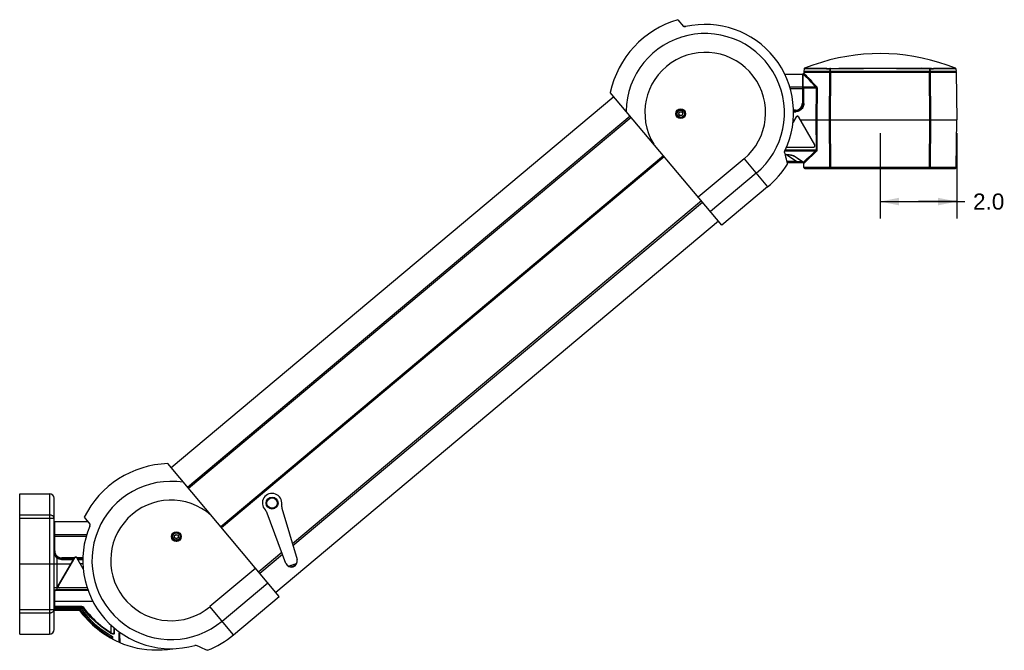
# Model space of a CAD drawing. Header units: inches. Extents: x 0 to 85, y 0 to 55.
# Tile 13 of 115: x 23.2 to 49.2, y 18.7 to 35.3. Entities that reach past the tile are written whole.
import ezdxf

# ---------------------------------------------------------------- set-up
doc = ezdxf.new("R2010")
doc.units = ezdxf.units.IN
doc.header["$LTSCALE"] = 4.675
doc.header["$MEASUREMENT"] = 0
doc.layers.get('0').update_dxf_attribs({"linetype": 'CONTINUOUS'})
for name, color, linetype in [('_142005', 7, 'CONTINUOUS'), ('_149095', 7, 'CONTINUOUS'), ('_15034', 7, 'CONTINUOUS'), ('_15875', 7, 'CONTINUOUS'), ('_25203', 7, 'CONTINUOUS'), ('_42433', 7, 'CONTINUOUS'), ('_52387', 7, 'CONTINUOUS'), ('_56254', 7, 'CONTINUOUS'), ('_62843', 7, 'CONTINUOUS'), ('_76191', 7, 'CONTINUOUS'), ('_9831', 7, 'CONTINUOUS')]:
    doc.layers.add(name, color=color, linetype=linetype)
doc.styles.get("Standard").update_dxf_attribs({"font": 'arial.ttf'})
doc.dimstyles.new('DIMSTYLE_2', dxfattribs={"dimtxt": 0.425, "dimasz": 0.5, "dimexe": 0.09, "dimexo": 0.07, "dimgap": 0.0425, "dimtad": 0, "dimtih": 1, "dimtoh": 1, "dimzin": 4, "dimdsep": 46, "dimtxsty": 'Standard', "dimblk": '_FILLED', "dimblk1": '_FILLED', "dimblk2": '_FILLED', "dimcen": 0.09, "dimazin": 1, "dimtfac": 1, "dimtdec": 3, "dimtofl": 0, "dimtmove": 0, "dimatfit": 3, "dimldrblk": '_FILLED', "dimfxl": 0, "dimtolj": 1, "dimtzin": 4, "dimarcsym": 0})

# ---------------------------------------------------------------- blocks, each defined once
blk = doc.blocks.new('_FILLED')
at = {"color": 0, "linetype": 'ByBlock'}
blk.add_solid([(0, 0), (-1, 0.2), (-1, -0.2)], dxfattribs=at)
blk = doc.blocks.new('*D3')
at = {"color": 2, "linetype": 'Continuous'}
for p, q in [((45.924, 32.307), (45.924, 30.051)), ((47.952, 32.307), (47.952, 30.051)), ((45.924, 30.501), (46.938, 30.501)), ((47.952, 30.501), (46.938, 30.501)), ((46.938, 30.501), (48.164, 30.501))]:
    blk.add_line(p, q, dxfattribs=at)
at = {"color": 2, "linetype": 'Continuous', "xscale": 0.5, "yscale": 0.5, "zscale": 0.5, "rotation": 180}
blk.add_blockref('_FILLED', (45.924, 30.501), dxfattribs=at)
at = {"color": 2, "linetype": 'Continuous', "xscale": 0.5, "yscale": 0.5, "zscale": 0.5}
blk.add_blockref('_FILLED', (47.952, 30.501), dxfattribs=at)
at = {"color": 2, "linetype": 'Continuous', "insert": (48.377, 30.714), "char_height": 0.425, "width": 0.82472, "attachment_point": 1, "line_spacing_factor": 0.9}
blk.add_mtext('2.0', dxfattribs=at)

msp = doc.modelspace()

# ---------------------------------------------------------------- linework, layer by layer
at = {"color": 6, "linetype": 'Continuous'}
for p, q in [((30.082, 20.081), (27.1405, 23.5866)), ((24.939, 22.1678), (25.09, 21.9878)), ((25.0919, 21.9845), (25.09, 21.9878)), ((29.4604, 20.8219), (28.254, 19.8096)), ((28.5731, 19.4293), (29.7795, 20.4416)), ((28.8757, 19.0688), (30.082, 20.081)), ((28.8757, 19.0688), (28.254, 19.8096)), ((28.1917, 18.6574), (28.1918, 18.6574)), ((28.1917, 18.6573), (28.1917, 18.6574))]:
    msp.add_line(p, q, dxfattribs=at)
for points in [[(25.0841, 21.9336), (25.0872, 21.9418), (25.0898, 21.9501), (25.0918, 21.9585), (25.093, 21.9666), (25.0934, 21.9738), (25.093, 21.9799), (25.0919, 21.9845)], [(27.8906, 18.7869), (27.8869, 18.7881), (27.8823, 18.7887), (27.8768, 18.7888), (27.8705, 18.7882), (27.8636, 18.7871), (27.8561, 18.7852)], [(28.1917, 18.6573), (28.1855, 18.6588), (28.1702, 18.6645), (28.1456, 18.6745), (28.1119, 18.6886), (28.0693, 18.7069), (28.0181, 18.7294), (27.9584, 18.7561), (27.8906, 18.7869)]]:
    msp.add_lwpolyline(points, dxfattribs=at)
for radius in [0.1283, 0.1259, 0.1141]:
    msp.add_circle((27.3697, 21.6597), radius, dxfattribs=at)
for radius, start, end in [(2.5591, 92.02013, 153.57818), (2.0884, 81.05462, 310), (1.592, 48.41766, 310), (2.3294, 157.15116, 285.57304), (2.5591, 292.05512, 310)]:
    msp.add_arc((27.2307, 21.0291), radius, start, end, dxfattribs=at)
at = {"layer": '_142005', "color": 7, "linetype": 'Continuous'}
for p, q in [((23.2375, 19.0866), (23.2375, 22.7874)), ((23.2375, 22.7874), (24.0249, 22.7874)), ((24.0249, 22.7874), (24.0249, 19.0866)), ((24.143, 19.2047), (24.143, 22.6693)), ((24.0249, 22.228), (23.2375, 22.228)), ((23.2375, 22.1477), (24.0249, 22.1477)), ((24.2218, 21.0905), (24.2258, 21.0966)), ((24.2218, 20.248), (24.2218, 21.0905)), ((24.3399, 21.0554), (24.3399, 21.0831)), ((24.6674, 21.0748), (24.3399, 21.0748)), ((24.3399, 21.0554), (24.6562, 21.0554)), ((24.9028, 21.0748), (24.7604, 21.0748)), ((24.7716, 21.0554), (24.9021, 21.0554)), ((23.2375, 20.937), (24.5878, 20.937)), ((24.9043, 20.937), (24.84, 20.937)), ((24.2871, 20.3031), (24.2218, 20.3031)), ((24.2218, 20.2646), (25.031, 20.2646)), ((24.1627, 20.2301), (24.1653, 20.2324)), ((24.1627, 19.7566), (24.1627, 20.2301)), ((24.1456, 19.7419), (24.1464, 19.7439)), ((24.1488, 19.9578), (24.1518, 19.9578)), ((24.1512, 19.751), (24.1527, 19.7524)), ((24.1518, 19.9578), (24.1589, 19.9579)), ((24.1589, 19.8173), (24.1518, 19.8172)), ((24.1589, 19.9579), (25.1635, 19.9579)), ((24.878, 19.8173), (24.1589, 19.8173)), ((24.1627, 19.7987), (24.878, 19.7987)), ((24.1628, 19.7562), (24.1627, 19.7566)), ((24.8389, 19.7566), (24.1627, 19.7566)), ((24.1628, 19.7562), (24.1641, 19.7562)), ((24.1638, 19.7562), (24.1632, 19.7261)), ((24.8034, 19.7365), (24.1634, 19.7365)), ((24.1641, 19.7562), (24.1641, 19.7566)), ((24.8389, 19.7562), (24.1641, 19.7562)), ((24.8034, 19.7365), (24.8034, 19.7171)), ((24.8389, 19.7566), (24.8389, 19.7562)), ((24.878, 19.8173), (24.878, 19.7987)), ((24.9084, 19.8021), (24.9023, 19.7977)), ((24.0249, 19.7263), (23.2375, 19.7263)), ((23.2375, 19.646), (24.0249, 19.646)), ((24.1436, 19.7279), (24.1431, 19.7016)), ((24.1431, 19.7005), (24.1432, 19.7183)), ((24.1432, 19.7183), (24.1433, 19.725)), ((24.1433, 19.725), (24.1433, 19.7284)), ((24.1627, 19.7157), (24.1627, 19.7171)), ((24.1627, 19.7171), (24.8034, 19.7171)), ((24.8021, 19.7157), (24.1627, 19.7157)), ((24.8021, 19.7157), (24.8034, 19.7171)), ((24.8179, 19.7079), (24.8191, 19.7093)), ((24.8348, 19.7207), (24.8291, 19.7164)), ((25.6391, 19.33), (25.6391, 19.1284)), ((25.7178, 19.2588), (25.7178, 19.1184)), ((25.7291, 19.2496), (25.7287, 19.1028)), ((23.2375, 19.0866), (24.0249, 19.0866)), ((25.6391, 19.1284), (25.6351, 19.122)), ((25.6486, 18.9901), (25.6539, 18.9994)), ((25.6539, 18.9994), (25.6532, 19.0411)), ((25.6563, 19.039), (25.6593, 19.0368)), ((25.6723, 19.0277), (25.6771, 19.0231)), ((25.6739, 18.9796), (25.6731, 19.0252)), ((25.6744, 19.0232), (25.6734, 19.0265)), ((25.6743, 19.0239), (25.6745, 19.0235)), ((25.6771, 19.0231), (25.6806, 19.0191)), ((25.6834, 19.0135), (25.6842, 18.9627)), ((25.8616, 19.0942), (25.8636, 19.1102))]:
    msp.add_line(p, q, dxfattribs=at)
for points in [[(24.143, 22.1456), (24.142, 22.1564), (24.139, 22.167), (24.134, 22.1772), (24.1272, 22.1868), (24.1186, 22.1958), (24.1084, 22.2039), (24.0968, 22.211), (24.084, 22.217), (24.0701, 22.2218), (24.0555, 22.2252), (24.0403, 22.2273), (24.0249, 22.228)], [(24.0249, 22.1477), (24.0402, 22.1477), (24.0553, 22.1476), (24.0699, 22.1475), (24.0837, 22.1474), (24.0966, 22.1473), (24.1083, 22.1471), (24.1185, 22.1469), (24.1271, 22.1467), (24.134, 22.1464), (24.139, 22.1462), (24.142, 22.1459), (24.143, 22.1456)], [(24.1517, 21.3255), (24.1484, 21.3424), (24.1455, 21.3636), (24.1437, 21.386), (24.143, 21.4094)], [(24.2218, 21.0905), (24.2096, 21.1014), (24.1978, 21.1139), (24.1867, 21.1282), (24.1765, 21.144), (24.1673, 21.1614), (24.1592, 21.1804), (24.1526, 21.2008), (24.1475, 21.2228), (24.1442, 21.2465), (24.143, 21.2716)], [(24.1522, 21.2711), (24.152, 21.2711), (24.149, 21.2711), (24.1465, 21.2712), (24.1446, 21.2714), (24.1434, 21.2715), (24.143, 21.2716)], [(24.3399, 21.0554), (24.319, 21.0565), (24.2985, 21.0594), (24.2783, 21.0644), (24.2586, 21.0713), (24.2398, 21.08), (24.2218, 21.0905)], [(24.2258, 21.0966), (24.2292, 21.1018), (24.2305, 21.1038), (24.2316, 21.1054), (24.2323, 21.1063), (24.2325, 21.1067)], [(24.2218, 20.3031), (24.2094, 20.3031), (24.1974, 20.303), (24.186, 20.303), (24.1755, 20.3028), (24.1661, 20.3027), (24.1581, 20.3025), (24.1516, 20.3024), (24.1469, 20.3022), (24.144, 20.3019), (24.143, 20.3017)], [(24.143, 20.1861), (24.144, 20.1984), (24.1469, 20.2104), (24.1516, 20.2217), (24.1581, 20.2322), (24.1661, 20.2416), (24.1755, 20.2496), (24.186, 20.256), (24.1974, 20.2607), (24.2094, 20.2636), (24.2218, 20.2646)], [(24.1458, 20.2021), (24.1438, 20.1926), (24.143, 20.1823)], [(24.1533, 20.2187), (24.1491, 20.211), (24.1458, 20.2021)], [(24.1627, 20.2301), (24.1579, 20.2251), (24.1533, 20.2187)], [(24.1653, 20.2324), (24.1679, 20.2344), (24.1704, 20.2361), (24.1729, 20.2377), (24.1753, 20.2391), (24.1777, 20.2403), (24.18, 20.2414), (24.1823, 20.2424), (24.1845, 20.2432), (24.1866, 20.244), (24.1887, 20.2446), (24.1907, 20.2452), (24.1927, 20.2457), (24.1946, 20.2461), (24.1965, 20.2465), (24.1983, 20.2468), (24.2002, 20.2471), (24.202, 20.2473), (24.2038, 20.2475), (24.2056, 20.2476), (24.2074, 20.2478), (24.2093, 20.2479), (24.2111, 20.2479), (24.213, 20.248), (24.215, 20.248)], [(24.215, 20.248), (24.2194, 20.248), (25.0372, 20.248)], [(24.143, 19.9576), (24.1434, 19.9576), (24.1445, 19.9577), (24.1463, 19.9577), (24.1488, 19.9578)], [(24.1518, 19.8172), (24.1488, 19.8172), (24.1463, 19.8171), (24.1445, 19.817), (24.1434, 19.817), (24.143, 19.8169)], [(24.1488, 19.7931), (24.1463, 19.7903), (24.1445, 19.787), (24.1434, 19.7834), (24.143, 19.7797)], [(24.1437, 19.7351), (24.1438, 19.7357), (24.1442, 19.7377), (24.1448, 19.7398), (24.1456, 19.7419)], [(24.1438, 19.7355), (24.1439, 19.736), (24.144, 19.7365), (24.1442, 19.7371), (24.1443, 19.7376), (24.1445, 19.7383), (24.1447, 19.7389), (24.1449, 19.7396)], [(24.1449, 19.7396), (24.1451, 19.7402), (24.1453, 19.7409), (24.1456, 19.7416), (24.1459, 19.7423)], [(24.1459, 19.7423), (24.1462, 19.743), (24.1466, 19.7437), (24.1469, 19.7444), (24.1473, 19.7452)], [(24.1464, 19.7439), (24.1474, 19.7458), (24.1486, 19.7477), (24.1498, 19.7494), (24.1512, 19.751)], [(24.1473, 19.7452), (24.1477, 19.7459), (24.1482, 19.7466), (24.1487, 19.7473), (24.1492, 19.7481), (24.1497, 19.7488), (24.1503, 19.7495)], [(24.1627, 19.7987), (24.1589, 19.7983), (24.1552, 19.7972), (24.1518, 19.7955), (24.1488, 19.7931)], [(24.1499, 19.7267), (24.1507, 19.7281), (24.1517, 19.7295), (24.1528, 19.7308), (24.154, 19.7321), (24.1553, 19.7333), (24.1566, 19.7343), (24.1579, 19.7351), (24.1592, 19.7357), (24.1605, 19.7361)], [(24.1503, 19.7495), (24.151, 19.7502), (24.1517, 19.751), (24.1524, 19.7517), (24.1532, 19.7524)], [(24.1527, 19.7524), (24.1543, 19.7537), (24.1561, 19.7548), (24.1582, 19.7557), (24.1604, 19.7563), (24.1627, 19.7566)], [(24.1532, 19.7524), (24.1541, 19.753), (24.155, 19.7537), (24.156, 19.7543), (24.1572, 19.7549), (24.1585, 19.7554), (24.1601, 19.7559), (24.1618, 19.7561), (24.1628, 19.7562)], [(24.1605, 19.7361), (24.1619, 19.7364), (24.1634, 19.7365)], [(24.8034, 19.7365), (24.8095, 19.736), (24.8153, 19.7346), (24.8209, 19.7323), (24.8261, 19.7292), (24.8307, 19.7253), (24.8348, 19.7207)], [(24.8389, 19.7566), (24.8444, 19.7626), (24.8503, 19.769), (24.8566, 19.7758), (24.8634, 19.783), (24.8705, 19.7906), (24.878, 19.7987)], [(24.8389, 19.7566), (24.8421, 19.7564), (24.8451, 19.7558), (24.8479, 19.7547), (24.8505, 19.7532), (24.8528, 19.7513), (24.8547, 19.7491)], [(24.8389, 19.7562), (24.843, 19.7558), (24.8467, 19.7546), (24.8501, 19.7527), (24.853, 19.7501), (24.8542, 19.7487)], [(24.8547, 19.7491), (24.8545, 19.749), (24.8544, 19.7489), (24.8543, 19.7488), (24.8543, 19.7488), (24.8542, 19.7487), (24.8542, 19.7487)], [(24.8542, 19.7487), (24.9605, 19.6161), (25.0826, 19.4829), (25.2134, 19.3584), (25.3525, 19.243), (25.4992, 19.1373), (25.6429, 19.0475)], [(24.8936, 19.7915), (24.8862, 19.7835), (24.8791, 19.7759), (24.8724, 19.7686), (24.8661, 19.7617), (24.8602, 19.7552), (24.8547, 19.7491)], [(24.8547, 19.7491), (24.9656, 19.6112), (25.0855, 19.481), (25.2138, 19.359), (25.3499, 19.2459), (25.4932, 19.1421), (25.6432, 19.0481)], [(24.878, 19.8173), (24.884, 19.8168), (24.8897, 19.8155), (24.8952, 19.8132), (24.9002, 19.8102), (24.9046, 19.8065), (24.9084, 19.8021)], [(24.8936, 19.7915), (24.8919, 19.7937), (24.8897, 19.7955), (24.8872, 19.797), (24.8843, 19.7981), (24.8812, 19.7986), (24.878, 19.7987)], [(24.9023, 19.7977), (24.8971, 19.794), (24.8951, 19.7926), (24.8936, 19.7915)], [(25.6295, 19.113), (25.4893, 19.2053), (25.3553, 19.3066), (25.2283, 19.4163), (25.1087, 19.534), (24.9969, 19.6593), (24.8936, 19.7915)], [(24.9084, 19.8021), (24.9587, 19.7356), (25.011, 19.6708), (25.0655, 19.6077), (25.122, 19.5464), (25.1805, 19.4869), (25.2409, 19.4294), (25.303, 19.3739), (25.3669, 19.3205), (25.4323, 19.2694), (25.4994, 19.2203), (25.5684, 19.1733), (25.6391, 19.1284)], [(24.0249, 19.646), (24.0403, 19.6467), (24.0555, 19.6488), (24.0701, 19.6522), (24.084, 19.657), (24.0968, 19.663), (24.1084, 19.6701), (24.1186, 19.6782), (24.1272, 19.6872), (24.134, 19.6968), (24.139, 19.707), (24.142, 19.7176), (24.143, 19.7284)], [(24.143, 19.7284), (24.142, 19.7281), (24.139, 19.7278), (24.134, 19.7276), (24.1271, 19.7273), (24.1185, 19.7271), (24.1083, 19.7269), (24.0966, 19.7267), (24.0837, 19.7266), (24.0699, 19.7265), (24.0553, 19.7264), (24.0402, 19.7263), (24.0249, 19.7263)], [(24.1431, 19.7005), (24.1431, 19.701), (24.1432, 19.7015), (24.1433, 19.702), (24.1434, 19.7027), (24.1436, 19.7033), (24.1438, 19.704), (24.144, 19.7047), (24.1443, 19.7055), (24.1447, 19.7063), (24.1451, 19.7071), (24.1456, 19.7079), (24.1461, 19.7088), (24.1468, 19.7097), (24.1476, 19.7106), (24.1485, 19.7115), (24.1496, 19.7125), (24.1508, 19.7134)], [(24.1431, 19.7016), (24.1431, 19.7017), (24.1431, 19.7018), (24.1431, 19.7021), (24.1432, 19.7024)], [(24.1432, 19.7024), (24.1432, 19.7031), (24.1432, 19.7034), (24.1433, 19.7038), (24.1433, 19.7042), (24.1433, 19.7047), (24.1434, 19.7051), (24.1434, 19.7056), (24.1435, 19.7061), (24.1436, 19.7066), (24.1436, 19.7072), (24.1437, 19.7077), (24.1438, 19.7083), (24.1439, 19.7089), (24.144, 19.7096), (24.1441, 19.7102), (24.1442, 19.7109), (24.1444, 19.7116)], [(24.1444, 19.7116), (24.1445, 19.7124), (24.1447, 19.7132), (24.1449, 19.714), (24.1451, 19.7148), (24.1453, 19.7157), (24.1456, 19.7166), (24.1459, 19.7176), (24.1462, 19.7186), (24.1466, 19.7196)], [(24.1466, 19.7196), (24.147, 19.7207), (24.1474, 19.7218), (24.1479, 19.723), (24.1485, 19.7242), (24.1492, 19.7254), (24.1499, 19.7267)], [(24.1508, 19.7134), (24.1523, 19.7144), (24.154, 19.7153), (24.156, 19.716), (24.1581, 19.7166)], [(24.1581, 19.7166), (24.1604, 19.717), (24.1627, 19.7171)], [(24.1632, 19.7261), (24.1631, 19.7232), (24.1631, 19.7208), (24.163, 19.7189), (24.1628, 19.7176), (24.1627, 19.7171)], [(24.8021, 19.7157), (24.8034, 19.7157), (24.8071, 19.7151), (24.8106, 19.7138), (24.8138, 19.7119), (24.8166, 19.7094), (24.8179, 19.7079)], [(24.8191, 19.7093), (24.8171, 19.7115), (24.8147, 19.7135), (24.8122, 19.7151), (24.8094, 19.7162), (24.8064, 19.7169), (24.8034, 19.7171)], [(24.8291, 19.7164), (24.8241, 19.7128), (24.8222, 19.7114), (24.8206, 19.7103), (24.8195, 19.7095), (24.8191, 19.7093)], [(25.6442, 18.9826), (25.5257, 19.0541), (25.411, 19.1315), (25.3004, 19.2147), (25.1942, 19.3035), (25.0927, 19.3976), (24.9962, 19.4968), (24.9049, 19.6007), (24.8191, 19.7093)], [(24.8348, 19.7207), (24.9201, 19.6129), (25.0107, 19.5098), (25.1065, 19.4113), (25.2072, 19.3179), (25.3126, 19.2298), (25.4224, 19.1472), (25.5361, 19.0704), (25.6539, 18.9994)], [(25.6351, 19.122), (25.6318, 19.1166), (25.6305, 19.1145), (25.6295, 19.113)], [(25.7287, 19.1028), (25.7277, 19.0963), (25.7251, 19.0912), (25.7208, 19.0875), (25.715, 19.0852), (25.7078, 19.0843), (25.6993, 19.0847), (25.6897, 19.0864), (25.6791, 19.0893), (25.6678, 19.0934), (25.6557, 19.0987), (25.6429, 19.1053), (25.6295, 19.113)], [(25.6391, 19.1284), (25.6452, 19.1239), (25.6511, 19.1198), (25.6567, 19.1162), (25.6621, 19.113), (25.6672, 19.1102), (25.672, 19.1077), (25.6766, 19.1057), (25.6809, 19.1039), (25.685, 19.1025), (25.6889, 19.1014), (25.6925, 19.1006), (25.6958, 19.1001), (25.699, 19.0999), (25.7019, 19.1), (25.7047, 19.1003), (25.7072, 19.101), (25.7094, 19.1019), (25.7115, 19.1032), (25.7133, 19.1047), (25.7148, 19.1067), (25.7161, 19.109), (25.717, 19.1117), (25.7176, 19.1148), (25.7178, 19.1184)], [(25.6432, 19.0481), (25.6431, 19.0479), (25.643, 19.0478), (25.643, 19.0477), (25.6429, 19.0476), (25.6429, 19.0475), (25.6429, 19.0475)], [(25.6429, 19.0475), (25.6462, 19.0455), (25.6497, 19.0433)], [(25.6432, 19.0481), (25.6515, 19.043), (25.6592, 19.0379)], [(25.6442, 18.9826), (25.6445, 18.983), (25.6451, 18.984), (25.6459, 18.9855), (25.6486, 18.9901)], [(25.6574, 18.9753), (25.6511, 18.9788), (25.6442, 18.9826)], [(25.6497, 19.0433), (25.6531, 19.0411), (25.6563, 19.039)], [(25.6739, 18.9796), (25.6737, 18.9794), (25.673, 18.9797), (25.6717, 18.9807), (25.67, 18.9822), (25.6679, 18.9842), (25.6656, 18.9867), (25.6629, 18.9894), (25.6601, 18.9925), (25.6571, 18.9958), (25.6539, 18.9994)], [(25.6842, 18.9627), (25.6838, 18.9625), (25.6825, 18.9628), (25.6802, 18.9637), (25.6772, 18.9651), (25.6733, 18.967), (25.6686, 18.9693), (25.6633, 18.9721), (25.6574, 18.9753)], [(25.6592, 19.0379), (25.6662, 19.0327), (25.6723, 19.0277)], [(25.6593, 19.0368), (25.6621, 19.0348), (25.6646, 19.0328), (25.667, 19.0309), (25.669, 19.0291), (25.6709, 19.0275), (25.6724, 19.026)], [(25.6724, 19.026), (25.6735, 19.0247), (25.6743, 19.0239)], [(25.6842, 18.9627), (25.6814, 18.9645), (25.6789, 18.9669), (25.6768, 18.9697), (25.6753, 18.9728), (25.6743, 18.9761), (25.6739, 18.9796)], [(25.6834, 19.0135), (25.6806, 19.0153), (25.678, 19.0176), (25.676, 19.0202), (25.6744, 19.0232)], [(25.6806, 19.0191), (25.6827, 19.016), (25.6834, 19.0135)], [(25.7178, 19.1184), (25.7182, 19.1152), (25.7192, 19.1121), (25.7208, 19.1092), (25.723, 19.1066), (25.7257, 19.1044), (25.7287, 19.1028)], [(25.8614, 18.9272), (25.8615, 18.9587), (25.8615, 18.997), (25.8614, 19.0423), (25.8616, 19.0942)], [(25.8616, 19.0942), (25.8622, 19.094), (25.8629, 19.0939), (25.8635, 19.0937), (25.8641, 19.0936), (25.8648, 19.0936), (25.8655, 19.0936)], [(25.8636, 19.1102), (25.8684, 19.1243), (25.8757, 19.1359)], [(25.8655, 19.0936), (25.8679, 19.0938), (25.8703, 19.0946), (25.8723, 19.0959), (25.8739, 19.0977), (25.875, 19.0998), (25.8751, 19.1007)], [(25.8753, 19.102), (25.876, 19.1114), (25.8795, 19.1243), (25.8831, 19.1307)], [(25.8614, 18.8706), (25.8614, 18.8741), (25.8614, 18.8848), (25.8614, 18.9272)], [(25.8614, 18.8706), (25.8619, 18.8704), (25.8626, 18.8701), (25.8633, 18.8699), (25.8641, 18.8698), (25.8649, 18.8697), (25.8657, 18.8697), (25.8666, 18.8697), (25.8674, 18.8699), (25.8682, 18.8701), (25.8691, 18.8704), (25.8699, 18.8707), (25.8707, 18.8712), (25.8714, 18.8717), (25.8722, 18.8723), (25.8728, 18.873), (25.8734, 18.8738), (25.874, 18.8746), (25.8744, 18.8755), (25.8748, 18.8764), (25.8751, 18.8774), (25.8752, 18.8785), (25.8753, 18.8795)]]:
    msp.add_lwpolyline(points, dxfattribs=at)
for centre, radius, start, end in [((24.0249, 22.6693), 0.1181, 0, 90), ((24.3399, 21.4094), 0.1969, 180, 197.04004), ((24.3399, 21.2716), 0.1969, 180, 270), ((24.1627, 19.6961), 0.0197, 90, 180), ((26.9777, 21.3307), 2.7015, 216.92019, 245.59408), ((24.0249, 19.2047), 0.1181, 270, 360)]:
    msp.add_arc(centre, radius, start, end, dxfattribs=at)
at = {"layer": '_149095', "color": 7, "linetype": 'Continuous'}
for p, q in [((30.1536, 22.4121), (30.5544, 21.0519)), ((30.2561, 20.9526), (29.7614, 22.2815))]:
    msp.add_line(p, q, dxfattribs=at)
for points in [[(30.3191, 20.8776), (30.3379, 20.8836), (30.3569, 20.8897), (30.376, 20.8959), (30.3952, 20.9023), (30.4146, 20.9087), (30.4342, 20.9153)], [(30.4342, 20.9153), (30.4538, 20.9218), (30.4731, 20.9282), (30.4924, 20.9347), (30.5114, 20.9411), (30.5303, 20.9476), (30.5489, 20.9541)]]:
    msp.add_lwpolyline(points, dxfattribs=at)
for radius in [0.1575, 0.1378]:
    msp.add_circle((29.8922, 22.5428), radius, dxfattribs=at)
for centre, radius, start, end in [((29.8922, 22.5428), 0.2559, 352.53311, 224.30274), ((29.54, 22.1991), 0.2362, 20.41792, 44.30274), ((30.3802, 22.4789), 0.2362, 172.53311, 196.41792), ((30.4022, 21.0113), 0.1575, 201.91374, 14.92211), ((29.8922, 22.5428), 1.7524, 285.84866, 290.98718)]:
    msp.add_arc(centre, radius, start, end, dxfattribs=at)
at = {"layer": '_15034', "color": 7, "linetype": 'Continuous'}
for p, q in [((43.9349, 34.0222), (43.9868, 34.0221)), ((44.6218, 34.0154), (44.6218, 34.0159)), ((44.622, 34.0076), (44.6218, 34.0154)), ((47.6445, 34.0212), (47.7064, 34.0216)), ((47.7064, 34.0216), (47.7605, 34.0218)), ((47.7605, 34.0218), (47.8605, 34.0221)), ((47.8605, 34.0221), (47.9136, 34.0223)), ((43.9224, 34.0056), (43.9164, 33.9363)), ((47.9321, 33.9363), (43.9164, 33.9363)), ((43.9261, 34.0056), (43.9224, 34.0056)), ((44.5997, 33.998), (44.5961, 33.9363)), ((44.6222, 33.998), (44.6141, 33.998)), ((44.6222, 33.998), (44.622, 34.0076)), ((44.6222, 33.9363), (44.6222, 33.998)), ((47.2263, 33.998), (47.2266, 34.0124)), ((47.2263, 33.998), (47.2263, 33.9363)), ((47.2487, 33.998), (47.242, 33.998)), ((47.2523, 33.9363), (47.2487, 33.998)), ((47.926, 34.0057), (47.8341, 34.0053)), ((47.926, 34.0057), (47.9321, 33.9363))]:
    msp.add_line(p, q, dxfattribs=at)
for points in [[(47.9136, 34.0223), (47.6977, 34.102), (47.4752, 34.1745), (47.2536, 34.237), (47.0326, 34.2896), (46.8123, 34.3325), (46.5924, 34.3658), (46.3726, 34.3896), (46.1529, 34.4039), (45.9332, 34.4087), (45.7132, 34.4042), (45.4928, 34.3901), (45.2719, 34.3665), (45.0504, 34.3334), (44.828, 34.2905), (44.6045, 34.2378), (44.38, 34.1751), (44.154, 34.1023), (43.9349, 34.0222)], [(43.9349, 34.0222), (43.9328, 34.0212), (43.9301, 34.0195), (43.9277, 34.0174), (43.9258, 34.015), (43.9243, 34.0124), (43.9233, 34.0097), (43.9226, 34.007), (43.9224, 34.0056)], [(43.9868, 34.0221), (44.0205, 34.022), (44.0866, 34.0218)], [(44.0866, 34.0218), (44.1409, 34.0215), (44.1711, 34.0214), (44.2031, 34.0212), (44.237, 34.021), (44.2726, 34.0208), (44.3096, 34.0205), (44.3481, 34.0202), (44.3884, 34.0198), (44.4302, 34.0193), (44.4733, 34.0187), (44.5179, 34.018), (44.5643, 34.0171), (44.6136, 34.0159)], [(44.6122, 34.0159), (44.6099, 34.0154), (44.6077, 34.0143), (44.6057, 34.0127), (44.6039, 34.0105), (44.6023, 34.0079), (44.6011, 34.0049), (44.6002, 34.0015), (44.5997, 33.998)], [(44.62, 34.0159), (44.6183, 34.0159), (44.6167, 34.0159), (44.6151, 34.0159), (44.6136, 34.0159)], [(44.62, 34.0159), (44.839, 34.0196), (45.056, 34.022), (45.2731, 34.0234), (45.4902, 34.0243), (45.7073, 34.0248), (45.9244, 34.025), (46.1415, 34.0248), (46.3586, 34.0243), (46.5756, 34.0234), (46.7926, 34.022), (47.0095, 34.0196)], [(47.2842, 34.0171), (47.2349, 34.0159), (47.2334, 34.0159), (47.2318, 34.0159), (47.2301, 34.0159), (47.2284, 34.0159), (47.0095, 34.0196)], [(47.2266, 34.0124), (47.2267, 34.0154), (47.2267, 34.0159)], [(47.2487, 33.998), (47.2483, 34.0014), (47.2475, 34.0047), (47.2463, 34.0076), (47.2448, 34.0102), (47.243, 34.0125), (47.2409, 34.0142), (47.2386, 34.0154), (47.2363, 34.0159)], [(47.2842, 34.0171), (47.3306, 34.018), (47.3753, 34.0187), (47.4184, 34.0193), (47.4601, 34.0198), (47.5002, 34.0202), (47.5386, 34.0205), (47.5754, 34.0208), (47.6108, 34.021), (47.6445, 34.0212)], [(47.926, 34.0057), (47.9259, 34.0071), (47.9252, 34.0098), (47.9242, 34.0125), (47.9227, 34.015), (47.9208, 34.0174), (47.9184, 34.0195), (47.9157, 34.0213), (47.9136, 34.0223)], [(44.5997, 33.998), (44.5116, 34), (44.4287, 34.0016), (44.3516, 34.0026), (44.28, 34.0034), (44.2138, 34.004), (44.1539, 34.0044), (44.1006, 34.0048), (44.054, 34.005), (44.0143, 34.0052), (43.9261, 34.0056)], [(44.6141, 33.998), (44.6064, 33.998), (44.6029, 33.998), (44.5997, 33.998)], [(47.2263, 33.998), (46.7923, 34.0048), (46.3584, 34.0089), (45.9243, 34.0103), (45.4903, 34.0089), (45.0562, 34.0048), (44.6222, 33.998)], [(47.242, 33.998), (47.2344, 33.998), (47.2304, 33.998), (47.2263, 33.998)], [(47.8341, 34.0053), (47.7944, 34.0051), (47.7478, 34.0048), (47.6945, 34.0045), (47.6345, 34.004), (47.5684, 34.0034), (47.4969, 34.0027), (47.4198, 34.0016), (47.3369, 34), (47.2487, 33.998)]]:
    msp.add_lwpolyline(points, dxfattribs=at)
at = {"layer": '_15875', "color": 7, "linetype": 'Continuous'}
for p, q in [((40.5916, 35.3019), (40.7427, 35.1219)), ((41.7536, 29.8747), (38.8122, 33.3802)), ((43.4274, 31.7352), (43.4086, 31.8081)), ((42.3384, 31.6278), (41.132, 30.6155)), ((42.3384, 31.6278), (42.96, 30.8869)), ((42.6575, 31.2475), (41.4511, 30.2352)), ((42.96, 30.8869), (41.7537, 29.8747))]:
    msp.add_line(p, q, dxfattribs=at)
for points in [[(40.7971, 35.1183), (40.7884, 35.1168), (40.7797, 35.1156), (40.7712, 35.1151), (40.7632, 35.1153), (40.7561, 35.1161), (40.7502, 35.1176), (40.7457, 35.1195), (40.7427, 35.1219)], [(43.4086, 31.8081), (43.4082, 31.811), (43.4081, 31.8143), (43.4085, 31.818), (43.4092, 31.8221), (43.4104, 31.8266), (43.4119, 31.8314), (43.4139, 31.8365), (43.4163, 31.8418)], [(43.484, 31.4891), (43.4836, 31.4952), (43.4807, 31.5111), (43.4752, 31.5368), (43.4672, 31.5722), (43.4566, 31.6171), (43.4434, 31.6715), (43.4274, 31.7352)]]:
    msp.add_lwpolyline(points, dxfattribs=at)
for radius in [0.1283, 0.1259, 0.1141]:
    msp.add_circle((40.67, 32.8199), radius, dxfattribs=at)
for radius, start, end in [(2.5591, 106.42182, 167.97987), (2.3294, 334.42696, 102.84884), (2.0884, 310, 178.94538), (1.592, 310, 211.58234), (2.5591, 310, 327.94488)]:
    msp.add_arc((41.3151, 32.8473), radius, start, end, dxfattribs=at)
at = {"layer": '_25203', "color": 7, "linetype": 'Continuous'}
for p, q in [((40.2226, 31.6993), (28.551, 21.9056)), ((28.5586, 21.8966), (40.2302, 31.6903)), ((41.2133, 30.5186), (30.4309, 21.4711)), ((30.4435, 21.4281), (41.2397, 30.4872)), ((41.6651, 29.9802), (29.9935, 20.1866)), ((30.1506, 21.2359), (29.5417, 20.725)), ((29.5681, 20.6936), (30.1658, 21.1951))]:
    msp.add_line(p, q, dxfattribs=at)
at = {"layer": '_42433', "color": 7, "linetype": 'Continuous'}
for p, q in [((25.8752, 18.9694), (25.8751, 19.102)), ((25.8751, 19.0785), (25.8762, 19.0907)), ((25.8752, 18.9694), (25.8752, 18.9571)), ((25.8752, 18.9571), (25.8753, 18.8711)), ((25.8762, 19.0907), (25.8796, 19.1017)), ((25.8796, 19.1017), (25.8849, 19.1115)), ((25.8753, 18.8711), (25.8753, 18.8623))]:
    msp.add_line(p, q, dxfattribs=at)
for points in [[(25.8849, 19.1115), (25.8919, 19.1201), (25.8947, 19.1225)], [(25.8753, 18.8622), (25.9759, 18.8207), (26.0901, 18.7806), (26.2092, 18.7461), (26.3326, 18.7176), (26.4597, 18.6953), (26.59, 18.6794), (26.7227, 18.6701), (26.8576, 18.6675), (26.9942, 18.6715), (27.1321, 18.6822), (27.2708, 18.6997), (27.2783, 18.701)]]:
    msp.add_lwpolyline(points, dxfattribs=at)
at = {"layer": '_52387', "color": 7, "linetype": 'Continuous'}
for p, q in [((43.6298, 32.59), (43.7121, 32.7325)), ((43.7121, 32.7323), (43.6298, 32.5898)), ((43.7121, 32.7325), (43.7121, 32.7323)), ((43.7803, 32.7323), (43.7803, 32.7325)), ((44.2042, 31.9981), (43.7803, 32.7323)), ((43.4589, 31.9391), (44.1701, 31.9391)), ((44.2042, 31.9983), (44.2042, 31.9981)), ((24.2559, 20.3622), (24.6798, 21.0963)), ((24.6798, 21.0961), (24.2559, 20.362)), ((24.6798, 21.0963), (24.6798, 21.0961)), ((24.748, 21.0961), (24.748, 21.0963)), ((24.9129, 20.8106), (24.748, 21.0961)), ((24.2559, 20.362), (24.2559, 20.3622)), ((25.0181, 20.3029), (24.29, 20.3029))]:
    msp.add_line(p, q, dxfattribs=at)
for points in [[(43.7121, 32.7325), (43.7146, 32.7363), (43.7176, 32.7398), (43.7209, 32.743), (43.7246, 32.7457), (43.7285, 32.748), (43.7327, 32.7498), (43.7371, 32.7511), (43.7416, 32.7519), (43.7462, 32.7521), (43.7508, 32.7519), (43.7553, 32.7511), (43.7596, 32.7498), (43.7638, 32.748), (43.7678, 32.7457), (43.7715, 32.743), (43.7748, 32.7398), (43.7777, 32.7363), (43.7803, 32.7325)], [(43.7803, 32.7323), (43.7777, 32.7361), (43.7748, 32.7396), (43.7715, 32.7428), (43.7678, 32.7455), (43.7638, 32.7478), (43.7596, 32.7496), (43.7553, 32.7509), (43.7508, 32.7517), (43.7462, 32.752), (43.7416, 32.7517), (43.7371, 32.7509), (43.7327, 32.7496), (43.7285, 32.7478), (43.7246, 32.7455), (43.7209, 32.7428), (43.7176, 32.7396), (43.7146, 32.7361), (43.7121, 32.7323)], [(44.1701, 31.9391), (44.1747, 31.9394), (44.1792, 31.9401), (44.1836, 31.9415), (44.1878, 31.9433), (44.1918, 31.9456), (44.1955, 31.9483), (44.1988, 31.9514), (44.2017, 31.9549), (44.2042, 31.9588), (44.2063, 31.9628), (44.2078, 31.9671), (44.2089, 31.9716), (44.2094, 31.9761), (44.2095, 31.9784)], [(44.2095, 31.9784), (44.2094, 31.9807), (44.2089, 31.9852), (44.2078, 31.9897), (44.2063, 31.994), (44.2042, 31.9981)], [(24.6798, 21.0963), (24.6823, 21.1002), (24.6853, 21.1037), (24.6886, 21.1068), (24.6923, 21.1095), (24.6962, 21.1118), (24.7004, 21.1136), (24.7048, 21.1149), (24.7093, 21.1157), (24.7139, 21.116), (24.7184, 21.1157), (24.7229, 21.1149), (24.7273, 21.1136), (24.7315, 21.1118), (24.7355, 21.1095), (24.7392, 21.1068), (24.7425, 21.1037), (24.7454, 21.1002), (24.748, 21.0963)], [(24.748, 21.0961), (24.7454, 21.1), (24.7425, 21.1035), (24.7392, 21.1066), (24.7355, 21.1094), (24.7315, 21.1117), (24.7273, 21.1135), (24.7229, 21.1148), (24.7184, 21.1156), (24.7139, 21.1158), (24.7093, 21.1156), (24.7048, 21.1148), (24.7004, 21.1135), (24.6962, 21.1117), (24.6923, 21.1094), (24.6886, 21.1066), (24.6853, 21.1035), (24.6823, 21.1), (24.6798, 21.0961)], [(24.2559, 20.362), (24.2538, 20.3578), (24.2522, 20.3536), (24.2512, 20.3491), (24.2506, 20.3446), (24.2506, 20.3423)], [(24.2506, 20.3423), (24.2507, 20.34), (24.2512, 20.3354), (24.2522, 20.331), (24.2538, 20.3267), (24.2559, 20.3226), (24.2584, 20.3188), (24.2613, 20.3153), (24.2646, 20.3122), (24.2683, 20.3094), (24.2723, 20.3071), (24.2765, 20.3053), (24.2808, 20.304), (24.2853, 20.3032), (24.29, 20.3029)]]:
    msp.add_lwpolyline(points, dxfattribs=at)
at = {"layer": '_56254', "color": 7, "linetype": 'Continuous'}
for p, q in [((40.8478, 35.1282), (40.7427, 35.122)), ((43.4076, 33.8681), (43.8762, 33.8681)), ((43.8762, 33.8681), (43.8762, 33.0979)), ((43.888, 33.8563), (43.888, 33.0977)), ((43.8762, 33.5207), (43.5441, 33.5207)), ((43.5543, 33.489), (43.8785, 33.489)), ((43.6912, 32.9129), (43.6428, 32.9129)), ((43.6434, 32.9008), (43.6912, 32.9008)), ((43.6912, 32.9129), (43.6912, 32.9008)), ((24.1517, 21.2795), (24.1517, 22.0381)), ((24.1635, 21.2797), (24.1635, 22.05)), ((24.7947, 22.05), (24.1635, 22.05)), ((24.7971, 22.0498), (24.7947, 22.05)), ((24.7983, 22.0497), (24.7953, 22.0499)), ((24.807, 22.0491), (24.7971, 22.0498)), ((24.814, 22.0487), (24.8021, 22.0495)), ((24.8357, 22.0476), (24.8353, 22.0476)), ((25.0274, 22.0477), (25.0153, 22.0471)), ((25.0319, 22.0479), (25.0206, 22.0473)), ((25.0393, 22.0483), (25.0274, 22.0477)), ((25.0392, 22.0483), (25.0319, 22.0479)), ((24.1569, 21.6708), (24.1612, 21.6708)), ((24.1612, 21.6708), (24.9923, 21.6708)), ((25.0021, 21.7026), (24.1635, 21.7026)), ((24.3485, 21.0827), (24.3485, 21.0947)), ((24.6788, 21.0947), (24.3485, 21.0947)), ((24.3485, 21.0827), (24.6719, 21.0827)), ((24.9035, 21.0947), (24.7489, 21.0947)), ((24.7559, 21.0827), (24.9031, 21.0827))]:
    msp.add_line(p, q, dxfattribs=at)
for points in [[(43.888, 33.511), (43.8878, 33.5129), (43.8871, 33.5147), (43.886, 33.5164), (43.8846, 33.5179), (43.8828, 33.5191), (43.8807, 33.52), (43.8785, 33.5205), (43.8762, 33.5207)], [(43.8785, 33.489), (43.8828, 33.489), (43.8846, 33.4889), (43.886, 33.4889), (43.8871, 33.4889), (43.8878, 33.4888), (43.888, 33.4888)], [(43.6912, 32.9129), (43.7121, 32.9141), (43.7325, 32.9175), (43.7525, 32.9233), (43.7716, 32.9313), (43.7897, 32.9413), (43.8066, 32.9533), (43.822, 32.9671), (43.8358, 32.9825), (43.8478, 32.9993), (43.8578, 33.0174), (43.8657, 33.0366), (43.8715, 33.0565), (43.875, 33.0769), (43.8762, 33.0979)], [(43.888, 33.0977), (43.8878, 33.0977), (43.8871, 33.0978), (43.8861, 33.0978), (43.8847, 33.0978), (43.8829, 33.0979), (43.8809, 33.0979), (43.8762, 33.0979)], [(24.8352, 22.0476), (24.8241, 22.0481), (24.8148, 22.0487), (24.807, 22.0491)], [(24.8424, 22.0472), (24.8311, 22.0478), (24.8219, 22.0483), (24.814, 22.0487)], [(25.0153, 22.0471), (25.002, 22.0466), (24.9877, 22.0461), (24.9725, 22.0457), (24.9566, 22.0454), (24.9404, 22.0453), (24.9241, 22.0453), (24.9076, 22.0454), (24.8914, 22.0456), (24.8759, 22.046), (24.8612, 22.0465), (24.8476, 22.047), (24.8352, 22.0476)], [(25.0206, 22.0473), (25.0079, 22.0468), (24.994, 22.0463), (24.9793, 22.0459), (24.9638, 22.0455), (24.9479, 22.0453), (24.9318, 22.0453), (24.9156, 22.0453), (24.8996, 22.0455), (24.8842, 22.0458), (24.8693, 22.0462), (24.8553, 22.0467), (24.8424, 22.0472)], [(24.1635, 21.7026), (24.1612, 21.7024), (24.159, 21.7018), (24.1569, 21.7009), (24.1551, 21.6997), (24.1537, 21.6982), (24.1526, 21.6965), (24.1519, 21.6947), (24.1517, 21.6928)], [(24.1517, 21.6706), (24.1519, 21.6707), (24.1526, 21.6707), (24.1537, 21.6707), (24.1551, 21.6708), (24.1569, 21.6708)], [(24.157, 21.2797), (24.1553, 21.2797), (24.1538, 21.2796), (24.1526, 21.2796), (24.1519, 21.2796), (24.1517, 21.2795)], [(24.1635, 21.2797), (24.1612, 21.2797), (24.157, 21.2797)], [(24.1635, 21.2797), (24.1647, 21.2587), (24.1682, 21.2383), (24.174, 21.2184), (24.1819, 21.1993), (24.1919, 21.1812), (24.2039, 21.1643), (24.2177, 21.1489), (24.2331, 21.1351), (24.25, 21.1231), (24.2681, 21.1131), (24.2872, 21.1052), (24.3072, 21.0994), (24.3276, 21.0959), (24.3485, 21.0947)]]:
    msp.add_lwpolyline(points, dxfattribs=at)
for centre, radius, start, end in [((43.8762, 33.8563), 0.0118, 0, 90), ((43.6912, 33.0977), 0.1969, 270, 360), ((24.1635, 22.0381), 0.0118, 90, 180), ((24.3485, 21.2795), 0.1969, 180, 270)]:
    msp.add_arc(centre, radius, start, end, dxfattribs=at)
at = {"layer": '_62843', "color": 7, "linetype": 'Continuous'}
for p, q in [((43.8985, 33.8682), (43.8967, 33.8682)), ((43.8967, 33.0898), (43.8967, 33.8682)), ((43.9187, 33.9169), (43.9182, 33.8875)), ((43.9187, 33.9169), (44.6027, 33.9169)), ((44.5945, 32.6568), (44.6027, 33.9169)), ((44.6027, 33.9169), (44.6065, 33.917)), ((44.6065, 33.917), (44.6109, 33.917)), ((44.6156, 33.9169), (44.6074, 32.6568)), ((44.6109, 33.917), (44.6156, 33.9169)), ((44.6156, 33.9169), (44.6156, 33.9363)), ((44.6156, 33.9169), (47.2328, 33.9169)), ((47.2328, 33.933), (47.2328, 33.9169)), ((47.2328, 33.9169), (47.2375, 33.917)), ((47.2411, 32.6568), (47.2328, 33.9169)), ((47.2375, 33.917), (47.242, 33.917)), ((47.242, 33.917), (47.2458, 33.9169)), ((47.2458, 33.9169), (47.9298, 33.9169)), ((47.2458, 33.9169), (47.254, 32.6568)), ((47.9298, 33.9169), (47.9518, 32.6568)), ((44.2353, 33.5196), (43.9004, 33.5196)), ((43.9022, 33.5177), (43.9004, 33.5196)), ((43.9164, 33.5037), (43.9132, 33.5069)), ((43.9164, 33.5037), (44.2461, 33.5037)), ((43.9164, 33.0902), (43.9164, 33.5037)), ((44.2383, 32.6568), (44.2461, 33.5037)), ((44.2461, 33.5037), (44.2523, 33.5037)), ((44.2523, 33.5037), (44.2579, 33.5037)), ((44.2624, 33.5037), (44.2545, 32.6568)), ((43.888, 33.1039), (43.8907, 33.104)), ((43.6998, 32.893), (43.6438, 32.893)), ((43.644, 32.8736), (43.6998, 32.8736)), ((43.6998, 32.9013), (43.6998, 32.8736)), ((43.6354, 32.6568), (43.6684, 32.6568)), ((43.824, 32.6568), (47.9518, 32.6568)), ((44.2456, 31.8605), (44.2383, 32.6568)), ((44.2545, 32.6568), (44.2619, 31.8605)), ((44.6027, 31.3966), (44.5945, 32.6568)), ((44.6074, 32.6568), (44.6156, 31.3966)), ((47.2328, 31.3966), (47.2411, 32.6568)), ((47.254, 32.6568), (47.2458, 31.3966)), ((47.9298, 31.3966), (47.9518, 32.6568)), ((43.4163, 31.844), (44.2335, 31.844)), ((44.2456, 31.8605), (43.4245, 31.8605)), ((43.7249, 31.5618), (43.4398, 31.7469)), ((43.6176, 31.7212), (43.6322, 31.7161)), ((43.6322, 31.7161), (43.6445, 31.7109)), ((43.6429, 31.7075), (43.6435, 31.7072)), ((43.8746, 31.5571), (43.6437, 31.707)), ((43.6445, 31.7109), (43.6544, 31.7054)), ((43.6506, 31.705), (43.6525, 31.7051)), ((43.6525, 31.7051), (43.6544, 31.7054)), ((44.1847, 31.7667), (44.1268, 31.7125)), ((44.2498, 31.8275), (44.1847, 31.7667)), ((44.2456, 31.8605), (44.2519, 31.8606)), ((43.7249, 31.5618), (43.4696, 31.5618)), ((43.4739, 31.5425), (43.7249, 31.5425)), ((43.4761, 31.5329), (43.8969, 31.5329)), ((43.7249, 31.5618), (43.7249, 31.5425)), ((43.8636, 31.5684), (43.8853, 31.5541)), ((43.9187, 31.3966), (43.9166, 31.5135)), ((43.9958, 31.5888), (43.9286, 31.5249)), ((44.6027, 31.3966), (43.9187, 31.3966)), ((43.9384, 31.3772), (47.9101, 31.3772)), ((44.6066, 31.3965), (44.6027, 31.3966)), ((44.611, 31.3965), (44.6066, 31.3965)), ((44.6156, 31.3966), (44.611, 31.3965)), ((47.2328, 31.3966), (44.6156, 31.3966)), ((44.6156, 31.3772), (44.6156, 31.3966)), ((47.2375, 31.3965), (47.2328, 31.3966)), ((47.2328, 31.3966), (47.2328, 31.3772)), ((47.2419, 31.3965), (47.2375, 31.3965)), ((47.2458, 31.3966), (47.2419, 31.3965)), ((47.9298, 31.3966), (47.2458, 31.3966))]:
    msp.add_line(p, q, dxfattribs=at)
for points in [[(43.9182, 33.8875), (43.918, 33.8858), (43.9175, 33.8831), (43.9167, 33.8805), (43.9154, 33.8779), (43.9137, 33.8754), (43.9117, 33.8733), (43.9095, 33.8716), (43.9072, 33.8703), (43.9048, 33.8693), (43.9024, 33.8686), (43.8999, 33.8682), (43.8985, 33.8682)], [(43.9276, 33.8382), (43.9016, 33.865), (43.8985, 33.8682)], [(43.9182, 33.8875), (43.9211, 33.8846), (43.9301, 33.875)], [(44.2353, 33.5196), (44.1694, 33.5882), (44.1111, 33.6488), (44.0604, 33.7013), (44.0169, 33.7462), (43.9803, 33.784), (43.9505, 33.8147), (43.9276, 33.8382)], [(43.9301, 33.875), (43.968, 33.8353), (43.9976, 33.804), (44.0345, 33.7653), (44.0784, 33.7191), (44.1292, 33.6654), (44.187, 33.6041), (44.2516, 33.5354)], [(44.6027, 33.9169), (44.603, 33.9207), (44.6037, 33.9244), (44.6049, 33.9277), (44.6065, 33.9306), (44.6085, 33.933), (44.6107, 33.9348), (44.6131, 33.9359)], [(47.2354, 33.9359), (47.2378, 33.9348), (47.24, 33.933)], [(47.24, 33.933), (47.242, 33.9305), (47.2436, 33.9275), (47.2448, 33.9241), (47.2455, 33.9206), (47.2458, 33.9169)], [(43.9004, 33.5196), (43.8993, 33.5207), (43.8984, 33.522), (43.8976, 33.5233), (43.8971, 33.5247), (43.8968, 33.5261), (43.8967, 33.5275)], [(43.9132, 33.5069), (43.9072, 33.5128), (43.9022, 33.5177)], [(44.2516, 33.5354), (44.2502, 33.532), (44.248, 33.5287), (44.2454, 33.5257), (44.2423, 33.5231), (44.2389, 33.521), (44.2353, 33.5196)], [(44.2461, 33.5037), (44.2458, 33.5069), (44.2448, 33.51), (44.2431, 33.5129), (44.2409, 33.5155), (44.2383, 33.5177), (44.2353, 33.5196)], [(44.2516, 33.5354), (44.2548, 33.5313), (44.2575, 33.5267), (44.2597, 33.5213), (44.2612, 33.5156), (44.2621, 33.5098), (44.2624, 33.5037)], [(44.2579, 33.5037), (44.2603, 33.5037), (44.2624, 33.5037)], [(43.9164, 33.0902), (43.9144, 33.0616), (43.9089, 33.034), (43.8998, 33.0072), (43.8873, 32.9818), (43.8716, 32.9583), (43.8529, 32.9371), (43.8317, 32.9184), (43.8082, 32.9027), (43.7828, 32.8902), (43.756, 32.8811), (43.7284, 32.8756), (43.6998, 32.8736)], [(43.8967, 33.0898), (43.8963, 33.0897), (43.8952, 33.0896), (43.8935, 33.0894), (43.8911, 33.0893), (43.8882, 33.0893), (43.8875, 33.0892)], [(43.888, 33.1485), (43.8906, 33.1613), (43.8938, 33.1823), (43.8959, 33.2044), (43.8967, 33.2276)], [(43.8907, 33.104), (43.8932, 33.1041), (43.8951, 33.1042), (43.8963, 33.1044), (43.8967, 33.1045)], [(43.9056, 33.0901), (43.9027, 33.0901), (43.9002, 33.09), (43.8983, 33.09), (43.8971, 33.0899), (43.8967, 33.0898)], [(43.9164, 33.0902), (43.9126, 33.0902), (43.9056, 33.0901)], [(43.4238, 31.7492), (43.4382, 31.7489), (43.466, 31.7474), (43.4923, 31.7451), (43.5172, 31.7421), (43.5406, 31.7387), (43.5624, 31.7348), (43.5826, 31.7306), (43.601, 31.726), (43.6176, 31.7212)], [(43.4243, 31.7473), (43.4401, 31.7469), (43.462, 31.7457), (43.4831, 31.7439), (43.5035, 31.7418), (43.523, 31.7392), (43.5415, 31.7364), (43.5589, 31.7333), (43.5752, 31.7299), (43.5902, 31.7264), (43.6039, 31.7227), (43.6163, 31.7189), (43.6272, 31.715)], [(43.6272, 31.715), (43.6362, 31.7111), (43.6429, 31.7075)], [(43.6437, 31.707), (43.6453, 31.7062), (43.647, 31.7055), (43.6487, 31.7051), (43.6506, 31.705)], [(43.6544, 31.7054), (43.7102, 31.6688), (43.7589, 31.6369), (43.8005, 31.6096), (43.8353, 31.5868), (43.8636, 31.5684)], [(43.9615, 31.5931), (43.9983, 31.6273), (44.0434, 31.6692), (44.0974, 31.7191), (44.1608, 31.7773), (44.2335, 31.844)], [(44.1268, 31.7125), (44.0761, 31.6647), (43.9958, 31.5888)], [(44.2456, 31.8605), (44.2454, 31.858), (44.2448, 31.8554), (44.2437, 31.853), (44.2423, 31.8508), (44.2405, 31.8487), (44.2384, 31.8469), (44.236, 31.8453), (44.2335, 31.844)], [(44.2335, 31.844), (44.237, 31.8426), (44.2404, 31.8406), (44.2435, 31.8379), (44.2462, 31.8348), (44.2484, 31.8312), (44.2498, 31.8275)], [(44.2619, 31.8605), (44.2616, 31.8542), (44.2606, 31.848), (44.2589, 31.842), (44.2565, 31.8364), (44.2535, 31.8316), (44.2498, 31.8275)], [(44.2519, 31.8606), (44.2575, 31.8606), (44.2599, 31.8605), (44.2619, 31.8605)], [(43.7249, 31.5618), (43.7397, 31.5604), (43.7539, 31.5591), (43.7675, 31.5579), (43.7804, 31.5569), (43.7927, 31.5559), (43.8044, 31.5551), (43.8154, 31.5544), (43.8258, 31.5538), (43.8355, 31.5533), (43.8444, 31.553), (43.8525, 31.5528), (43.8596, 31.5529), (43.8656, 31.5531), (43.8704, 31.5535), (43.8737, 31.5541), (43.8756, 31.5549), (43.8758, 31.5559), (43.8746, 31.5571)], [(43.873, 31.548), (43.8654, 31.547), (43.8563, 31.5462), (43.846, 31.5454), (43.8344, 31.5447), (43.8216, 31.5442), (43.8079, 31.5437), (43.7933, 31.5433), (43.7776, 31.543), (43.761, 31.5427), (43.7435, 31.5426), (43.7249, 31.5425)], [(43.8853, 31.5541), (43.8865, 31.5528), (43.8859, 31.5515), (43.8834, 31.5502), (43.8791, 31.5491), (43.873, 31.548)], [(43.8746, 31.5571), (43.8762, 31.5562), (43.8779, 31.5554), (43.8797, 31.5548), (43.8815, 31.5544), (43.8834, 31.5541), (43.8853, 31.5541)], [(43.8969, 31.5329), (43.8995, 31.5327), (43.9021, 31.5321), (43.9047, 31.5312), (43.9072, 31.53), (43.9094, 31.5284), (43.9114, 31.5265), (43.9131, 31.5244), (43.9144, 31.5222), (43.9154, 31.5198), (43.9161, 31.5173), (43.9166, 31.5148), (43.9166, 31.5135)], [(43.897, 31.5329), (43.901, 31.5366), (43.913, 31.5479), (43.9615, 31.5931)], [(43.9286, 31.5249), (43.9196, 31.5162), (43.9166, 31.5135)], [(44.6156, 31.3772), (44.6131, 31.3776), (44.6107, 31.3787), (44.6085, 31.3805), (44.6065, 31.3829), (44.6049, 31.3858), (44.6037, 31.3891), (44.603, 31.3928), (44.6027, 31.3966)], [(47.2458, 31.3966), (47.2455, 31.3929), (47.2448, 31.3894), (47.2436, 31.386), (47.242, 31.383), (47.24, 31.3805), (47.2378, 31.3787), (47.2354, 31.3776), (47.2328, 31.3772)]]:
    msp.add_lwpolyline(points, dxfattribs=at)
for centre, radius, start, end in [((43.9384, 33.9166), 0.0197, 112.25, 179), ((47.9101, 33.9166), 0.0197, 1, 67.75), ((43.6998, 33.0898), 0.1969, 270, 360), ((43.6998, 33.2276), 0.1969, 343.2288, 360), ((43.9384, 31.3969), 0.0197, 181, 270), ((47.9101, 31.3969), 0.0197, 270, 359)]:
    msp.add_arc(centre, radius, start, end, dxfattribs=at)
at = {"layer": '_76191', "color": 7, "linetype": 'Continuous'}
for p, q in [((38.9067, 33.2676), (27.235, 23.4739)), ((27.6604, 22.9669), (39.3321, 32.7606)), ((27.6868, 22.9355), (39.3584, 32.7292)), ((40.215, 31.7084), (28.5434, 21.9147)), ((28.551, 21.9056), (40.2226, 31.6993))]:
    msp.add_line(p, q, dxfattribs=at)
at = {"layer": '_9831', "color": 7, "linetype": 'Continuous'}
for p, q in [((40.6145, 32.8056), (40.6299, 32.8608)), ((40.6546, 32.7647), (40.6145, 32.8056)), ((40.6299, 32.8608), (40.6854, 32.8751)), ((40.71, 32.779), (40.6546, 32.7647)), ((40.6854, 32.8751), (40.7254, 32.8341)), ((40.7254, 32.8341), (40.71, 32.779)), ((27.318, 21.6842), (27.3651, 21.7168)), ((27.3226, 21.6271), (27.318, 21.6842)), ((27.3744, 21.6026), (27.3226, 21.6271)), ((27.3651, 21.7168), (27.4168, 21.6923)), ((27.4215, 21.6352), (27.3744, 21.6026)), ((27.4168, 21.6923), (27.4215, 21.6352))]:
    msp.add_line(p, q, dxfattribs=at)
for centre, radius in [((40.67, 32.8199), 0.1083), ((40.67, 32.8199), 0.0965), ((40.67, 32.8199), 0.0496), ((27.3697, 21.6597), 0.1083), ((27.3697, 21.6597), 0.0965), ((27.3697, 21.6597), 0.0496)]:
    msp.add_circle(centre, radius, dxfattribs=at)

# ---------------------------------------------------------------- dimensions: what is measured, and where the dimension line sits
at = {"color": 2, "linetype": 'Continuous'}
dim = msp.add_linear_dim(base=(47.9518, 30.5014), p1=(45.9242, 32.3768), p2=(47.9518, 32.3768), text='<>\\P[]', dimstyle='DIMSTYLE_2', dxfattribs=at)
dim.commit()
dim.dimension.update_dxf_attribs({"geometry": '*D3', "text_midpoint": (48.7842, 30.499), "dimtype": 160})

doc.saveas('drawing.dxf')
